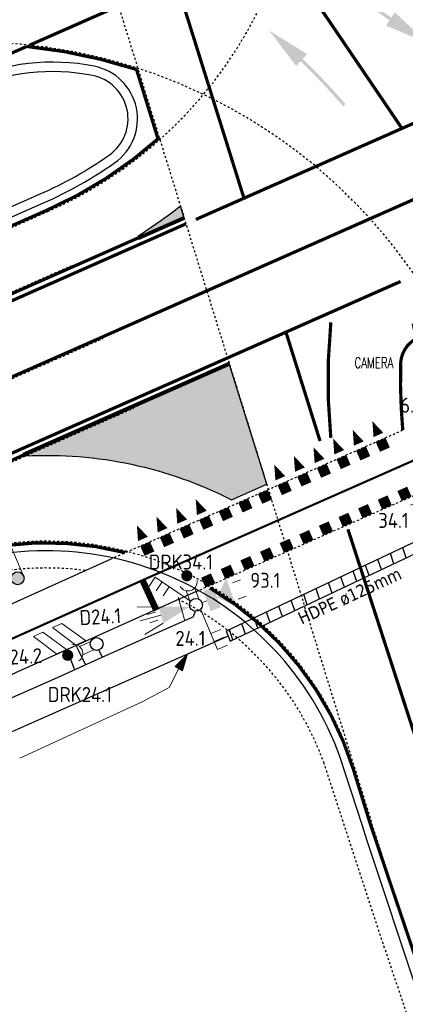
# Model space of a CAD drawing. Header units: metres. Extents: x 144112 to 146497, y 457631 to 458575.
# Tile 46 of 59: x 146231 to 146249, y 458383 to 458429. Entities that reach past the tile are written whole.
import ezdxf
from ezdxf.enums import TextEntityAlignment as Align

# ---------------------------------------------------------------- set-up
doc = ezdxf.new("R2010")
doc.units = ezdxf.units.M
doc.header["$LTSCALE"] = 0.25
for name, pattern in [('STIPPELFIJN', [0.375, 0.25, -0.125]), ('VW-1-1_STREEP', [2, 1, -1]), ('VW-1-3_STREEP', [4, 1, -3]), ('VW-3-3_STREEP', [6, 3, -3]), ('VW-30-270_STREEP', [3, 0.3, -2.7])]:
    doc.linetypes.add(name, pattern=pattern)
doc.layers.get('0').update_dxf_attribs({"linetype": 'CONTINUOUS', "lineweight": 0})
for name, color, linetype in [('BUIS', 1, 'CONTINUOUS'), ('INSTALLATIE-T-CODE', 1, 'CONTINUOUS'), ('KABEL-500', 3, 'CONTINUOUS'), ('MASTEN', 7, 'CONTINUOUS'), ('ONDERGROND', 7, 'CONTINUOUS'), ('VRI - INST-T-CODE', 1, 'CONTINUOUS'), ('VRI - INSTALLATIE', 3, 'CONTINUOUS'), ('VRI - MANTELBUIS', 1, 'CONTINUOUS'), ('VRI - uitslijper', 1, 'CONTINUOUS'), ('VRI131 lussen$0$LUS-T-CODE', 1, 'CONTINUOUS'), ('WEG-NW-BANDEN', 7, 'CONTINUOUS'), ('WEG-NW-MARKERING', 7, 'STIPPELFIJN'), ('WEG-NW-MARKERING 0.30-2.70 STREEP DIK 10', 8, 'VW-30-270_STREEP'), ('WEG-NW-MARKERING 1-1 STREEP DIK 15', 7, 'VW-1-1_STREEP'), ('WEG-NW-MARKERING 1-3 STREEP DIK 15', 7, 'VW-1-3_STREEP'), ('WEG-NW-MARKERING 3-3 STREEP DIK 15', 7, 'VW-3-3_STREEP'), ('WEG-NW-MARKERING 50-50 STREEP DIK 10', 7, 'VW-1-1_STREEP'), ('WEG-NW-MARKERING DOORGETROKKEN DIK 15', 7, 'CONTINUOUS'), ('WEG-NW-MARKERING HAAIENTANDEN 70CM HOOG', 7, 'VW-1-3_STREEP'), ('WEG-NW-MARKERING VLAK', 7, 'CONTINUOUS'), ('WEG-NW-MARKERING_CONT', 7, 'CONTINUOUS'), ('WEG-NW-VERHARDEBERM', 42, 'STIPPELFIJN'), ('WEG-NW-VERHARDING', 42, 'CONTINUOUS'), ('X-bestaand-meubilair', 251, 'CONTINUOUS')]:
    doc.layers.add(name, color=color, linetype=linetype)
for name, color, linetype, lineweight in [('INSTALLATIE', 3, 'CONTINUOUS', 0), ('KABEL-T-CODE', 7, 'CONTINUOUS', 18), ('LUSSEN', 7, 'CONTINUOUS', 0)]:
    doc.layers.add(name, color=color, linetype=linetype, lineweight=lineweight)
doc.layers.add('WEG-NW-MARKERING BLOK 50x50', color=7, linetype='CONTINUOUS', plot=False)
doc.styles.add('I020-1', font='ISO', dxfattribs={"height": 2})
doc.styles.add('NLCS-ISO-M250-T35', font='NLCS-ISO.ttf', dxfattribs={"height": 3.5})
doc.styles.add('ROMANS', font='ROMANS.shx')
doc.styles.add('VRI131 lussen$0$I020-1', font='ISO', dxfattribs={"height": 2})

# ---------------------------------------------------------------- blocks, each defined once
blk = doc.blocks.new('V_3X20LNT_S')
for p, q in [((0.7000000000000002, 0.5795369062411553), (0.6999999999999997, -0.5795369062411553)), ((1.7, 0.4), (2.665925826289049, 0.6588190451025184)), ((1.7, 0), (2.7, 0)), ((1.9, 0.2), (2.3, 0.2)), ((1.7, -0.4), (2.665925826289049, -0.6588190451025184)), ((1.9, -0.2), (2.3, -0.2))]:
    blk.add_line(p, q)
blk.add_solid([(0.3, 0), (1.7, 0.4), (1.7, -0.4)])
at = {"layer": 'VRI - INST-T-CODE', "style": 'I020-1'}
blk.add_attdef('LNT', text='', height=1, dxfattribs=at).set_placement((4.1291795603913, 0.0004062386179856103), align=Align.MIDDLE)
blk = doc.blocks.new('V_3X30LNT_S')
for p, q in [((1.3, 0.6000000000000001), (1.979207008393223, 0.769345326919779)), ((0.3, 0), (1.975461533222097, 0)), ((1.5, 0.4), (1.9, 0.4)), ((1.5, -0.4), (1.9, -0.4)), ((1.3, -0.6000000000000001), (1.979207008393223, -0.769345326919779))]:
    blk.add_line(p, q)
blk.add_solid([(0.5000000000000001, 0.4), (0.5000000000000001, -0.4), (1.3, 0.6000000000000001), (1.3, -0.6000000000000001)])
at = {"layer": 'INSTALLATIE'}
blk.add_line((0.7000000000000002, 0.7693453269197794), (0.7000000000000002, -0.7693453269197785), dxfattribs=at)
at = {"layer": 'INSTALLATIE-T-CODE', "style": 'I020-1'}
blk.add_attdef('LNT', text='', height=1, dxfattribs=at).set_placement((3.534426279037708, -0.0006629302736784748), align=Align.MIDDLE)
blk = doc.blocks.new('V_VGLNT')
for p, q in [((0.5482051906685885, 0), (0.3, 0)), ((1.948205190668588, 0.3999999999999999), (2.348205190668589, 0.3999999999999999)), ((1.948205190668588, -0.4000000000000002), (2.348205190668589, -0.4000000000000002))]:
    blk.add_line(p, q)
for points in [[(0.5482051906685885, 0.5), (1.048205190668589, 0.5), (0.5482051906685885, -0.5000000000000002), (1.048205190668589, -0.5000000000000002)], [(1.048205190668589, -1.776356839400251e-16), (1.748205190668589, 0.7000000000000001), (1.748205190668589, -0.7000000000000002)]]:
    blk.add_solid(points)
at = {"layer": 'VRI - INST-T-CODE', "style": 'I020-1'}
blk.add_attdef('INST', text='', height=1, dxfattribs=at).set_placement((4.114791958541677, -0.0007136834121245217), align=Align.MIDDLE)
blk = doc.blocks.new('V_DRKW')
for p, q in [((0.2226397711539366, 0.2010759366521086), (0.7707390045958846, 0.2010759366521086)), ((0.2112448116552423, -0.213015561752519), (0.7592209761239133, -0.213015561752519))]:
    blk.add_line(p, q)
at = {"const_width": 0.2588071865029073}
blk.add_lwpolyline([(1.294329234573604, -0.01652630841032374, 1.135206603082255), (1.553136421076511, -0.05422897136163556, 0.8439146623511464)], format="xyb", close=True, dxfattribs=at)
blk.add_arc((1.132484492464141, -0.01619201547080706), 0.4219776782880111, 101.0944281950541, 258.9055718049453)
at = {"layer": 'VRI - INST-T-CODE', "style": 'I020-1'}
for tag, p in [('INST', (4.034094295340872, -0.006399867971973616)), ('INST1', (4.034094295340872, -1.345365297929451))]:
    blk.add_attdef(tag, text='', height=1, dxfattribs=at).set_placement(p, align=Align.MIDDLE)
blk = doc.blocks.new('V_SECLNT')
for p, q in [((1.5, 0), (1.5, 0.5)), ((1.9, 0), (1.9, 0.5)), ((2.3, 0), (2.3, 0.5)), ((0.3, 0), (2.3, 0))]:
    blk.add_line(p, q)
blk = doc.blocks.new('V_MAST')
blk.add_circle((0, 0), 0.3)
blk = doc.blocks.new('162')
at = {"style": 'ROMANS', "width": 0.7}
blk.add_attdef('ARM.NR', text='', height=500, dxfattribs=at).set_placement((0, 0), align=Align.MIDDLE)
blk = doc.blocks.new('A$C21644D51')
at = {"layer": 'X-bestaand-meubilair', "color": 3}
for p, q in [((0, 0), (0.5852116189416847, -0.7786485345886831)), ((1.538240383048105, -1.745238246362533), (1.118912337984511, -1.526905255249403)), ((1.282015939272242, -1.40432090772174), (1.538240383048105, -1.745238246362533))]:
    blk.add_line(p, q, dxfattribs=at)
blk.add_lwpolyline([(0.7299946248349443, -0.6698334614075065), (1.282015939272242, -1.40432090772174), (0.9558087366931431, -1.649489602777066), (0.4037874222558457, -0.9150021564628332)], close=True, dxfattribs=at)
blk = doc.blocks.new('wachtijdvoorpeller in onderlicht')
at = {"color": 3}
for p, q in [((0.1174359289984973, -0.2760594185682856), (0.9003421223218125, -2.116455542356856)), ((0.5871796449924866, -1.380297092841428), (1.047278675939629, -1.184570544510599)), ((0.7437608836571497, -1.748376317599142), (1.203859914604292, -1.552649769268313)), ((0.9003421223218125, -2.116455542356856), (1.360441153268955, -1.920728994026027))]:
    blk.add_line(p, q, dxfattribs=at)
blk = doc.blocks.new('VAW_VOBIK')
at = {"layer": 'WEG-NW-MARKERING_CONT'}
blk.add_hatch(color=256, dxfattribs=at).paths.add_polyline_path([(2.848102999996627, 0.5004109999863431), (2.88364700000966, 0.2015590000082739, -0.021934), (0, 0.07500000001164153), (0, -0.07500000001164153, 0.021968), (2.901371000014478, 0.05253899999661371), (2.93668099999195, -0.2443399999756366), (4.928045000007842, 0.3701480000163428)])
blk = doc.blocks.new('N237_ondergrond1')
at = {"layer": 'WEG-NW-MARKERING VLAK'}
h = blk.add_hatch(color=8, dxfattribs=at)
h.dxf.hatch_style = 1
edge = h.paths.add_edge_path()
edge.add_line((146236.356548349, 458418.58918439), (146236.417149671, 458418.4519711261))
edge.add_line((146236.417149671, 458418.4519711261), (146238.529632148, 458419.3849657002))
edge.add_line((146238.529632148, 458419.3849657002), (146238.3406553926, 458419.9947661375))
edge.add_arc((146224.0717034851, 458438.0335302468), 22.99999998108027, 302.28450173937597, 308.34456250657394, ccw=False)
h = blk.add_hatch(color=8, dxfattribs=at)
h.dxf.hatch_style = 1
edge = h.paths.add_edge_path()
edge.add_line((146236.356548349, 458418.58918439), (146236.417149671, 458418.4519711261))
edge.add_line((146236.417149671, 458418.4519711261), (146238.529632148, 458419.3849657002))
edge.add_line((146238.529632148, 458419.3849657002), (146238.3406553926, 458419.9947661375))
edge.add_arc((146224.0717034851, 458438.0335302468), 22.99999998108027, 302.28450173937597, 308.34456250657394, ccw=False)
h = blk.add_hatch(color=8, dxfattribs=at)
h.dxf.hatch_style = 1
edge = h.paths.add_edge_path()
edge.add_line((146240.7222986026, 458406.3058531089), (146242.3588233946, 458407.0287238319))
edge.add_line((146242.3588233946, 458407.0287238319), (146240.6006794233, 458412.7019980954))
edge.add_line((146240.6006794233, 458412.7019980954), (146230.9944188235, 458408.459317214))
edge.add_line((146230.9944188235, 458408.459317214), (146231.1223444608, 458408.351838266))
edge.add_arc((146232.1040368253, 458389.4130959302), 18.96416834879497, 62.97046351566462, 92.9672790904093, ccw=False)
h = blk.add_hatch(color=8, dxfattribs=at)
h.dxf.hatch_style = 1
edge = h.paths.add_edge_path()
edge.add_line((146240.7222986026, 458406.3058531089), (146242.3588233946, 458407.0287238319))
edge.add_line((146242.3588233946, 458407.0287238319), (146240.6006794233, 458412.7019980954))
edge.add_line((146240.6006794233, 458412.7019980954), (146230.9944188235, 458408.459317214))
edge.add_line((146230.9944188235, 458408.459317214), (146231.1223444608, 458408.351838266))
edge.add_arc((146232.1040368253, 458389.4130959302), 18.96416834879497, 62.97046351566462, 92.9672790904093, ccw=False)
at = {"layer": 'WEG-NW-MARKERING_CONT'}
for points in [[(146248.3298488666, 458429.0320804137), (146248.1660783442, 458428.7795826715, -0.021934), (146245.8680873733, 458430.5262007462), (146245.7721712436, 458430.4108747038, 0.021968), (146248.0844157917, 458428.6536766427), (146247.9217269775, 458428.4028454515), (146249.8456965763, 458427.6019290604)], [(146248.3298488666, 458429.0320804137), (146248.1660783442, 458428.7795826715, -0.021934), (146245.8680873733, 458430.5262007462), (146245.7721712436, 458430.4108747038, 0.021968), (146248.0844157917, 458428.6536766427), (146247.9217269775, 458428.4028454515), (146249.8456965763, 458427.6019290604)], [(146243.7347906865, 458426.5245531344), (146243.9375481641, 458426.7469610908, -0.021934), (146245.9199178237, 458424.6489506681), (146246.0333581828, 458424.7470897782, 0.021968), (146244.0386512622, 458426.8578631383), (146244.240069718, 458427.0788032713), (146242.4724801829, 458428.1827748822)]]:
    blk.add_hatch(color=8, dxfattribs=at).paths.add_polyline_path(points)
at = {"layer": 'WEG-NW-BANDEN', "color": 8, "flags": 128}
for points in [[(146234.2362866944, 458426.0827100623, 0.1553365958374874), (146228.4732010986, 458425.4283324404), (146218.9986468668, 458421.1827918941)], [(146234.2362866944, 458426.0827100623, 0.1553365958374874), (146228.4732010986, 458425.4283324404), (146218.9986468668, 458421.1827918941)], [(146195.8737864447, 458404.6888599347), (146231.7734690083, 458420.5442383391, 0.04886176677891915), (146235.0189388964, 458422.374737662)], [(146195.8737864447, 458404.6888599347), (146231.7734690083, 458420.5442383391, 0.04886176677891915), (146235.0189388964, 458422.374737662)]]:
    blk.add_lwpolyline(points, format="xyb", dxfattribs=at)
at = {"layer": 'WEG-NW-BANDEN', "color": 8}
blk.add_arc((146233.836828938, 458424.0618108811), 2.06, 305.0184220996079, 78.81885464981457, dxfattribs=at)
blk.add_arc((146233.836828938, 458424.0618108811), 2.06, 305.0184220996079, 78.81885464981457, dxfattribs=at)
at = {"layer": 'WEG-NW-MARKERING', "color": 8}
blk.add_line((146228.0242833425, 458453.2841946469), (146247.2474736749, 458391.2537621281), dxfattribs=at)
blk.add_line((146228.0242833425, 458453.2841946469), (146247.2474736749, 458391.2537621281), dxfattribs=at)
at = {"layer": 'WEG-NW-MARKERING', "color": 8, "flags": 128}
for points in [[(146196.2333542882, 458403.8747279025), (146232.1518797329, 458419.7384284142)], [(146196.2333542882, 458403.8747279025), (146232.1518797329, 458419.7384284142)], [(146197.3443785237, 458401.3591513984), (146233.2440610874, 458417.2145298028)], [(146197.3443785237, 458401.3591513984), (146233.2440610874, 458417.2145298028)], [(146198.8392111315, 458397.9745575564), (146234.7388936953, 458413.8299359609)], [(146198.8392111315, 458397.9745575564), (146234.7388936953, 458413.8299359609)], [(146200.2734424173, 458394.7271769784), (146236.1731249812, 458410.5825553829)], [(146200.2734424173, 458394.7271769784), (146236.1731249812, 458410.5825553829)], [(146235.0746494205, 458403.5379227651), (146248.7768647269, 458409.5903396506)], [(146235.0746494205, 458403.5379227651), (146248.7768647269, 458409.5903396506)], [(146239.070494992, 458402.0233005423), (146249.4840839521, 458406.6230955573)], [(146239.070494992, 458402.0233005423), (146249.4840839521, 458406.6230955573)]]:
    blk.add_lwpolyline(points, dxfattribs=at)
blk.add_lwpolyline([(146356.0393332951, 458058.8541192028), (146349.1121738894, 458096.2464567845, 0.05097784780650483), (146306.6065423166, 458241.3037300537), (146262.3744517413, 458349.8613798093, -0.01827189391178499), (146247.2474736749, 458391.2537621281)], format="xyb", dxfattribs=at)
blk.add_lwpolyline([(146356.0393332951, 458058.8541192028), (146349.1121738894, 458096.2464567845, 0.05097784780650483), (146306.6065423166, 458241.3037300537), (146262.3744517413, 458349.8613798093, -0.01827189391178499), (146247.2474736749, 458391.2537621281)], format="xyb", dxfattribs=at)
at = {"layer": 'WEG-NW-MARKERING', "color": 8}
for centre, radius, start, end in [((146224.0717034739, 458438.0335302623), 20.0000000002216, 293.8290291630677, 23.24496003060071), ((146224.0717034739, 458438.0335302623), 20.0000000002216, 293.8290291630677, 23.24496003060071), ((146228.6388655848, 458402.6416576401), 25, 20.52968917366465, 114.0365136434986), ((146228.6388655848, 458402.6416576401), 25, 20.52968917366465, 114.0365136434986), ((146232.0935462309, 458389.3766764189), 15, 19.72910664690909, 113.8290291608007), ((146232.0935462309, 458389.3766764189), 15, 19.72910664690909, 113.8290291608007)]:
    blk.add_arc(centre, radius, start, end, dxfattribs=at)
at = {"layer": 'WEG-NW-MARKERING 0.30-2.70 STREEP DIK 10', "color": 8, "linetype": 'VW-30-270_STREEP', "ltscale": 0.25, "const_width": 0.1, "flags": 128}
blk.add_lwpolyline([(146237.0559069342, 458402.7733904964), (146203.3833955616, 458387.6856327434), (146036.4454182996, 458313.0005874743)], dxfattribs=at)
blk.add_lwpolyline([(146237.0559069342, 458402.7733904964), (146203.3833955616, 458387.6856327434), (146036.4454182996, 458313.0005874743)], dxfattribs=at)
at = {"layer": 'WEG-NW-MARKERING 1-1 STREEP DIK 15', "color": 8, "ltscale": 0.25, "const_width": 0.15, "flags": 128}
for points in [[(146231.3129845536, 458427.4982279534), (146250.0510906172, 458435.7529886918)], [(146231.3129845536, 458427.4982279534), (146250.0510906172, 458435.7529886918)], [(146248.6649263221, 458423.6153309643), (146242.604657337, 458432.554541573)], [(146248.6649263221, 458423.6153309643), (146242.604657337, 458432.554541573)], [(146239.0571194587, 458419.3719671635), (146260.5360688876, 458428.858314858)], [(146239.0571194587, 458419.3719671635), (146260.5360688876, 458428.858314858)], [(146239.4469950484, 458412.4384317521), (146248.6000642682, 458416.4809570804)], [(146239.4469950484, 458412.4384317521), (146248.6000642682, 458416.4809570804)]]:
    blk.add_lwpolyline(points, dxfattribs=at)
at = {"layer": 'WEG-NW-MARKERING 1-3 STREEP DIK 15', "color": 8, "ltscale": 0.25, "const_width": 0.15, "flags": 128}
for points in [[(146083.8658349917, 458347.4455048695), (146197.6913751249, 458397.5510866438), (146272.5886824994, 458430.6286377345)], [(146083.8658349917, 458347.4455048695), (146197.6913751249, 458397.5510866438), (146272.5886824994, 458430.6286377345)], [(146238.0967758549, 458430.5862258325), (146241.322702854, 458420.2905908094)], [(146238.0967758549, 458430.5862258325), (146241.322702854, 458420.2905908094)], [(146243.2333536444, 458414.1926960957), (146244.8466267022, 458409.0438906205)], [(146243.2333536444, 458414.1926960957), (146244.8466267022, 458409.0438906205)], [(146246.1466497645, 458404.9302727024), (146250.2673961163, 458392.2339118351)], [(146246.1466497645, 458404.9302727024), (146250.2673961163, 458392.2339118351)]]:
    blk.add_lwpolyline(points, dxfattribs=at)
blk.add_lwpolyline([(146245.3477381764, 458409.1894489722, -0.04914065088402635), (146245.3497577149, 458414.5808282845)], format="xyb", dxfattribs=at)
blk.add_lwpolyline([(146245.3477381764, 458409.1894489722, -0.04914065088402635), (146245.3497577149, 458414.5808282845)], format="xyb", dxfattribs=at)
at = {"layer": 'WEG-NW-MARKERING 3-3 STREEP DIK 15', "color": 8, "ltscale": 0.25, "const_width": 0.15, "flags": 128}
blk.add_lwpolyline([(146355.9655880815, 458058.8404574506), (146349.0384286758, 458096.2327950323, 0.05097784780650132), (146306.537086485, 458241.2754300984), (146262.3049959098, 458349.833079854, -0.01827210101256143), (146247.1759827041, 458391.2310841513), (146246.4026243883, 458393.7265986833, 0.1861423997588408), (146239.7113455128, 458402.1970501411, 0.1861423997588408)], format="xyb", dxfattribs=at)
blk.add_lwpolyline([(146355.9655880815, 458058.8404574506), (146349.0384286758, 458096.2327950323, 0.05097784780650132), (146306.537086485, 458241.2754300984), (146262.3049959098, 458349.833079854, -0.01827210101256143), (146247.1759827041, 458391.2310841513), (146246.4026243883, 458393.7265986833, 0.1861423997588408), (146239.7113455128, 458402.1970501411, 0.1861423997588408)], format="xyb", dxfattribs=at)
at = {"layer": 'WEG-NW-MARKERING 50-50 STREEP DIK 10', "color": 8, "ltscale": 0.125, "const_width": 0.1, "flags": 128}
blk.add_lwpolyline([(146249.2487633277, 458408.1578946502), (146237.0559069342, 458402.7733904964)], dxfattribs=at)
blk.add_lwpolyline([(146249.2487633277, 458408.1578946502), (146237.0559069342, 458402.7733904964)], dxfattribs=at)
at = {"layer": 'WEG-NW-MARKERING BLOK 50x50', "color": 8, "flags": 128}
for points in [[(146247.6684356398, 458409.1007345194, 0.4999999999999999, 0.4999999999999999, 0), (146247.870460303, 458408.6433659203, 0, 0, 0)], [(146247.6684356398, 458409.1007345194, 0.4999999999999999, 0.4999999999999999, 0), (146247.870460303, 458408.6433659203, 0, 0, 0)], [(146248.6785589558, 458406.8138915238, 0.4999999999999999, 0.4999999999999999, 0), (146248.880583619, 458406.3565229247, 0, 0, 0)], [(146248.6785589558, 458406.8138915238, 0.4999999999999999, 0.4999999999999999, 0), (146248.880583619, 458406.3565229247, 0, 0, 0)]]:
    blk.add_lwpolyline(points, format="xyseb", dxfattribs=at)
at = {"layer": 'WEG-NW-MARKERING BLOK 50x50', "color": 8, "const_width": 0.4999999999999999, "flags": 128}
for points in [[(146246.7536984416, 458408.696685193), (146246.9557231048, 458408.2393165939)], [(146246.7536984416, 458408.696685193), (146246.9557231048, 458408.2393165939)], [(146244.9242240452, 458407.8885865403), (146245.1262487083, 458407.4312179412)], [(146244.9242240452, 458407.8885865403), (146245.1262487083, 458407.4312179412)], [(146245.8389612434, 458408.2926358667), (146246.0409859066, 458407.8352672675)], [(146245.8389612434, 458408.2926358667), (146246.0409859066, 458407.8352672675)], [(146244.0094868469, 458407.4845372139), (146244.2115115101, 458407.0271686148)], [(146244.0094868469, 458407.4845372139), (146244.2115115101, 458407.0271686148)], [(146243.0947496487, 458407.0804878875), (146243.2967743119, 458406.6231192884)], [(146243.0947496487, 458407.0804878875), (146243.2967743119, 458406.6231192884)], [(146242.1800124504, 458406.6764385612), (146242.3820371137, 458406.219069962)], [(146242.1800124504, 458406.6764385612), (146242.3820371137, 458406.219069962)], [(146241.2652752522, 458406.2723892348), (146241.4672999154, 458405.8150206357)], [(146241.2652752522, 458406.2723892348), (146241.4672999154, 458405.8150206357)], [(146247.7638217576, 458406.4098421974), (146247.9658464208, 458405.9524735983)], [(146247.7638217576, 458406.4098421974), (146247.9658464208, 458405.9524735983)], [(146240.350538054, 458405.8683399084), (146240.5525627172, 458405.4109713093)], [(146240.350538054, 458405.8683399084), (146240.5525627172, 458405.4109713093)], [(146245.9343473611, 458405.6017435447), (146246.1363720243, 458405.1443749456)], [(146245.9343473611, 458405.6017435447), (146246.1363720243, 458405.1443749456)], [(146246.8490845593, 458406.0057928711), (146247.0511092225, 458405.5484242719)], [(146246.8490845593, 458406.0057928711), (146247.0511092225, 458405.5484242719)], [(146239.4358008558, 458405.4642905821), (146239.637825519, 458405.006921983)], [(146239.4358008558, 458405.4642905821), (146239.637825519, 458405.006921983)], [(146245.0196101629, 458405.1976942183), (146245.2216348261, 458404.7403256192)], [(146245.0196101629, 458405.1976942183), (146245.2216348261, 458404.7403256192)], [(146237.6063264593, 458404.6561919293), (146237.8083511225, 458404.1988233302)], [(146237.6063264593, 458404.6561919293), (146237.8083511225, 458404.1988233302)], [(146238.5210636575, 458405.0602412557), (146238.7230883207, 458404.6028726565)], [(146238.5210636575, 458405.0602412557), (146238.7230883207, 458404.6028726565)], [(146244.1048729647, 458404.7936448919), (146244.3068976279, 458404.3362762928)], [(146244.1048729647, 458404.7936448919), (146244.3068976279, 458404.3362762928)], [(146236.691589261, 458404.2521426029), (146236.8936139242, 458403.7947740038)], [(146236.691589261, 458404.2521426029), (146236.8936139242, 458403.7947740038)], [(146243.1901357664, 458404.3895955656), (146243.3921604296, 458403.9322269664)], [(146243.1901357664, 458404.3895955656), (146243.3921604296, 458403.9322269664)], [(146242.2753985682, 458403.9855462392), (146242.4774232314, 458403.5281776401)], [(146242.2753985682, 458403.9855462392), (146242.4774232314, 458403.5281776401)], [(146241.36066137, 458403.5814969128), (146241.5626860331, 458403.1241283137)], [(146241.36066137, 458403.5814969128), (146241.5626860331, 458403.1241283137)], [(146240.4459241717, 458403.1774475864), (146240.6479488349, 458402.7200789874)], [(146240.4459241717, 458403.1774475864), (146240.6479488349, 458402.7200789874)], [(146239.5311869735, 458402.7733982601), (146239.7332116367, 458402.3160296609)], [(146239.5311869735, 458402.7733982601), (146239.7332116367, 458402.3160296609)]]:
    blk.add_lwpolyline(points, dxfattribs=at)
at = {"layer": 'WEG-NW-MARKERING DOORGETROKKEN DIK 15', "color": 8, "const_width": 0.15, "flags": 128}
for points in [[(146036.4454182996, 458340.6519856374), (146218.6651001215, 458421.9264129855), (146231.1747313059, 458427.4373227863, -0.05255304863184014), (146236.2883730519, 458426.3638131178), (146237.281675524, 458423.1585708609)], [(146036.4454182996, 458340.6519856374), (146218.6651001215, 458421.9264129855), (146231.1747313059, 458427.4373227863, -0.05255304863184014), (146236.2883730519, 458426.3638131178), (146237.281675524, 458423.1585708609)], [(146195.1296435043, 458403.4706564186), (146232.121579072, 458419.8070350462, 0.07859037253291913), (146237.3533143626, 458423.1807716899, 0.07859037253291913)], [(146195.1296435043, 458403.4706564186), (146232.121579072, 458419.8070350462, 0.07859037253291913), (146237.3533143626, 458423.1807716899, 0.07859037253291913)], [(146248.7012722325, 458409.5569496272, -0.02809746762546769), (146248.6039473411, 458412.6446992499, -0.7900544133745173), (146251.2242518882, 458413.1847098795, -0.01961076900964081), (146251.9808936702, 458411.382673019), (146252.0450157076, 458411.2114413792)], [(146248.7012722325, 458409.5569496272, -0.02809746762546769), (146248.6039473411, 458412.6446992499, -0.7900544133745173), (146251.2242518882, 458413.1847098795, -0.01961076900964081), (146251.9808936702, 458411.382673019), (146252.0450157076, 458411.2114413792)], [(146219.0310835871, 458399.9233790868), (146226.0637146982, 458403.0293961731, -0.1676597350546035), (146235.7652802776, 458403.8429818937)], [(146219.0310835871, 458399.9233790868), (146226.0637146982, 458403.0293961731, -0.1676597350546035), (146235.7652802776, 458403.8429818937)]]:
    blk.add_lwpolyline(points, format="xyb", dxfattribs=at)
for points in [[(146215.0404801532, 458409.0927853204), (146238.5072827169, 458419.4570840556)], [(146215.0404801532, 458409.0927853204), (146238.5072827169, 458419.4570840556)], [(146215.1601982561, 458408.8177031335), (146238.5966804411, 458419.1686106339)], [(146215.1601982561, 458408.8177031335), (146238.5966804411, 458419.1686106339)], [(146199.0013367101, 458394.5752872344), (146240.5336311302, 458412.9183531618)], [(146199.0013367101, 458394.5752872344), (146240.5336311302, 458412.9183531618)], [(146199.121054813, 458394.3002050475), (146240.6230288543, 458412.62987974)], [(146199.121054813, 458394.3002050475), (146240.6230288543, 458412.62987974)]]:
    blk.add_lwpolyline(points, dxfattribs=at)
at = {"layer": 'WEG-NW-MARKERING HAAIENTANDEN 70CM HOOG', "color": 8, "linetype": 'Continuous', "ltscale": 0.25, "flags": 128}
for points in [[(146247.2832154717, 458409.9691264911, 0, 0.5, 0), (146247.5674233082, 458409.329418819, 0, 0, 0)], [(146247.2832154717, 458409.9691264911, 0, 0.5, 0), (146247.5674233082, 458409.329418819, 0, 0, 0)], [(146246.3684782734, 458409.5650771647, 0, 0.5, 0), (146246.65268611, 458408.9253694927, 0, 0, 0)], [(146246.3684782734, 458409.5650771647, 0, 0.5, 0), (146246.65268611, 458408.9253694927, 0, 0, 0)], [(146245.4537410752, 458409.1610278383, 0, 0.5, 0), (146245.7379489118, 458408.5213201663, 0, 0, 0)], [(146245.4537410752, 458409.1610278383, 0, 0.5, 0), (146245.7379489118, 458408.5213201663, 0, 0, 0)], [(146243.6242666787, 458408.3529291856, 0, 0.5, 0), (146243.9084745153, 458407.7132215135, 0, 0, 0)], [(146243.6242666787, 458408.3529291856, 0, 0.5, 0), (146243.9084745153, 458407.7132215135, 0, 0, 0)], [(146244.539003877, 458408.7569785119, 0, 0.5, 0), (146244.8232117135, 458408.1172708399, 0, 0, 0)], [(146244.539003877, 458408.7569785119, 0, 0.5, 0), (146244.8232117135, 458408.1172708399, 0, 0, 0)], [(146242.7095294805, 458407.9488798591, 0, 0.5, 0), (146242.9937373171, 458407.3091721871, 0, 0, 0)], [(146242.7095294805, 458407.9488798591, 0, 0.5, 0), (146242.9937373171, 458407.3091721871, 0, 0, 0)], [(146239.0505806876, 458406.3326825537, 0, 0.5, 0), (146239.3347885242, 458405.6929748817, 0, 0, 0)], [(146239.0505806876, 458406.3326825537, 0, 0.5, 0), (146239.3347885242, 458405.6929748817, 0, 0, 0)], [(146238.1358434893, 458405.9286332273, 0, 0.5, 0), (146238.4200513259, 458405.2889255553, 0, 0, 0)], [(146238.1358434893, 458405.9286332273, 0, 0.5, 0), (146238.4200513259, 458405.2889255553, 0, 0, 0)], [(146236.3063690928, 458405.1205345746, 0, 0.5, 0), (146236.5905769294, 458404.4808269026, 0, 0, 0)], [(146236.3063690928, 458405.1205345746, 0, 0.5, 0), (146236.5905769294, 458404.4808269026, 0, 0, 0)], [(146237.2211062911, 458405.5245839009, 0, 0.5, 0), (146237.5053141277, 458404.8848762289, 0, 0, 0)], [(146237.2211062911, 458405.5245839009, 0, 0.5, 0), (146237.5053141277, 458404.8848762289, 0, 0, 0)]]:
    blk.add_lwpolyline(points, format="xyseb", dxfattribs=at)
at = {"layer": 'WEG-NW-MARKERING VLAK', "color": 8, "flags": 128}
blk.add_lwpolyline([(146236.356548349, 458418.58918439), (146236.417149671, 458418.4519711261), (146238.529632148, 458419.3849657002), (146238.3406553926, 458419.9947661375, -0.02644816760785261), (146236.356548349, 458418.58918439, 1.682072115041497)], format="xyb", dxfattribs=at)
blk.add_lwpolyline([(146236.356548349, 458418.58918439), (146236.417149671, 458418.4519711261), (146238.529632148, 458419.3849657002), (146238.3406553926, 458419.9947661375, -0.02644816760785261), (146236.356548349, 458418.58918439, 1.682072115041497)], format="xyb", dxfattribs=at)
blk.add_lwpolyline([(146242.3588233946, 458407.028723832), (146240.6006794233, 458412.7019980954), (146230.9944188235, 458408.459317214), (146231.1223444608, 458408.351838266, -0.1316383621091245), (146240.7222986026, 458406.3058531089)], format="xyb", close=True, dxfattribs=at)
blk.add_lwpolyline([(146242.3588233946, 458407.028723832), (146240.6006794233, 458412.7019980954), (146230.9944188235, 458408.459317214), (146231.1223444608, 458408.351838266, -0.1316383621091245), (146240.7222986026, 458406.3058531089)], format="xyb", close=True, dxfattribs=at)
at = {"layer": 'WEG-NW-MARKERING_CONT', "color": 8, "const_width": 0.3, "flags": 128}
blk.add_lwpolyline([(146236.5592653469, 458402.5805367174), (146237.2164416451, 458401.1551597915)], dxfattribs=at)
at = {"layer": 'WEG-NW-VERHARDEBERM', "color": 8, "flags": 128}
blk.add_lwpolyline([(146353.7460019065, 458064.3711430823), (146347.8830869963, 458096.0187609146, 0.05097784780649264), (146305.4489451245, 458240.8320641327), (146261.2168545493, 458349.3897138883, -0.01827189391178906), (146246.0585278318, 458390.8678764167), (146245.0323440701, 458394.0296335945)], format="xyb", dxfattribs=at)
blk.add_lwpolyline([(146353.7460019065, 458064.3711430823), (146347.8830869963, 458096.0187609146, 0.05097784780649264), (146305.4489451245, 458240.8320641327), (146261.2168545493, 458349.3897138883, -0.01827189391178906), (146246.0585278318, 458390.8678764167), (146245.0323440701, 458394.0296335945)], format="xyb", dxfattribs=at)
at = {"layer": 'WEG-NW-VERHARDEBERM', "color": 8}
for start, end in [(82.45427575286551, 113.8290291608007), (82.45427575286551, 113.8290291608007), (19.72910664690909, 63.32230729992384), (19.72910664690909, 63.32230729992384)]:
    blk.add_arc((146232.0935462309, 458389.3766764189), 13.75, start, end, dxfattribs=at)
at = {"layer": 'WEG-NW-VERHARDING', "color": 8, "flags": 128}
for points in [[(146234.3216077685, 458426.5143584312, 0.1553365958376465), (146228.2932755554, 458425.8298630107), (146218.8187213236, 458421.5843224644)], [(146234.3216077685, 458426.5143584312, 0.1553365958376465), (146228.2932755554, 458425.8298630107), (146218.8187213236, 458421.5843224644)], [(146196.0515503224, 458404.2863676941), (146231.951232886, 458420.1417460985, 0.04886176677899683), (146235.2714284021, 458422.0143919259)], [(146196.0515503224, 458404.2863676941), (146231.951232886, 458420.1417460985, 0.04886176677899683), (146235.2714284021, 458422.0143919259)], [(146354.5372990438, 458064.4915978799), (146348.6697026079, 458096.1644862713, 0.05097784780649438), (146306.1898073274, 458241.1339303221), (146261.9577167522, 458349.6915800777, -0.01827189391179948), (146246.8194531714, 458391.114843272), (146245.7894492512, 458394.2883706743)], [(146354.5372990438, 458064.4915978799), (146348.6697026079, 458096.1644862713, 0.05097784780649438), (146306.1898073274, 458241.1339303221), (146261.9577167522, 458349.6915800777, -0.01827189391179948), (146246.8194531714, 458391.114843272), (146245.7894492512, 458394.2883706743)]]:
    blk.add_lwpolyline(points, format="xyb", dxfattribs=at)
for points in [[(146228.148, 458400.413), (146235.0746494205, 458403.5379227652)], [(146228.148, 458400.413), (146235.0746494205, 458403.5379227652)], [(146239.070494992, 458402.0233005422), (146229.3935706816, 458397.6837961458)], [(146239.070494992, 458402.0233005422), (146229.3935706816, 458397.6837961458)]]:
    blk.add_lwpolyline(points, dxfattribs=at)
at = {"layer": 'WEG-NW-VERHARDING', "color": 8}
for centre, radius, start, end in [((146233.836828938, 458424.0618108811), 2.5, 305.0184220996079, 78.81885464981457), ((146233.836828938, 458424.0618108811), 2.5, 305.0184220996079, 78.81885464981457), ((146232.0935462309, 458389.3766764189), 14.55, 19.72910664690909, 113.8290291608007), ((146232.0935462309, 458389.3766764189), 14.55, 19.72910664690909, 113.8290291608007)]:
    blk.add_arc(centre, radius, start, end, dxfattribs=at)
at = {"layer": 'WEG-NW-MARKERING_CONT', "color": 8, "rotation": 130.8636186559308}
blk.add_blockref('VAW_VOBIK', (146245.9766380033, 458424.6980202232), dxfattribs=at)

msp = doc.modelspace()

# ---------------------------------------------------------------- hatches: boundary and pattern name
at = {"layer": 'BUIS'}
h = msp.add_hatch(dxfattribs=at)
h.set_pattern_fill('LINE', color=256, scale=0.2, angle=109.422, style=0)
h.set_pattern_definition([(109.422, (-12.62361606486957, -5.734165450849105), (-0.5988653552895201, -0.2111522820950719), [])])
h.paths.add_polyline_path([(146240.6519394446, 458399.7095071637), (146250.7728624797, 458404.4968141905), (146250.5889480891, 458404.9617609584), (146240.468025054, 458400.1744539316)])
at = {"layer": 'INSTALLATIE'}
h = msp.add_hatch(color=256, dxfattribs=at)
h.dxf.hatch_style = 1
h.paths.add_polyline_path([(146231.0462533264, 458402.6481847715, 1), (146230.4462533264, 458402.6481847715, 1)])

# ---------------------------------------------------------------- linework, layer by layer
at = {"layer": 'BUIS', "flags": 128}
msp.add_lwpolyline([(146240.6519394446, 458399.7095071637), (146250.7728624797, 458404.4968141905), (146250.5889480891, 458404.9617609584), (146240.468025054, 458400.1744539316)], close=True, dxfattribs=at)
at = {"layer": 'INSTALLATIE', "color": 3}
msp.add_line((146231.0226910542, 458402.7647273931), (146224.425613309, 458417.9660402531), dxfattribs=at)
at = {"layer": 'KABEL-500'}
for p, q in [((146239.0310131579, 458401.1090859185), (146238.9378133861, 458400.8532227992)), ((146240.5599822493, 458399.9419805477), (146229.529319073, 458395.0671668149)), ((146233.1142693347, 458399.130784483), (146233.4046410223, 458398.3810422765)), ((146233.5494344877, 458399.3421361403), (146233.907871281, 458398.6093994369, 581.7995746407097)), ((146234.5324219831, 458399.3035585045, 61.04170126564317), (146234.6854726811, 458398.9622614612))]:
    msp.add_line(p, q, dxfattribs=at)
at = {"layer": 'KABEL-500', "flags": 128}
msp.add_lwpolyline([(146228.7398550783, 458396.8327302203), (146228.9429761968, 458396.3784685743), (146230.3557773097, 458397.0206598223), (146232.6063981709, 458398.0188135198), (146234.6854726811, 458398.9622614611), (146236.847212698, 458399.9316686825), (146238.9378133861, 458400.8532227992)], dxfattribs=at)
at = {"layer": 'KABEL-T-CODE'}
for p, q in [((146238.0996952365, 458398.5341119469), (146238.665729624, 458399.1048478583)), ((146238.665729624, 458399.1048478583), (146238.1414185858, 458398.5092611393)), ((146238.665729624, 458399.1048478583), (146238.1831419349, 458398.4844103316)), ((146238.665729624, 458399.1048478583), (146238.2248652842, 458398.4595595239)), ((146238.665729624, 458399.1048478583), (146238.2665886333, 458398.4347087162)), ((146238.665729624, 458399.1048478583), (146238.2665886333, 458398.4347087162)), ((146238.2985102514, 458398.4156959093), (146238.665729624, 458399.1048478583)), ((146238.665729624, 458399.1048478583), (146238.3083119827, 458398.4098579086)), ((146238.3184698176, 458398.4038078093), (146238.665729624, 458399.1048478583)), ((146238.665729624, 458399.1048478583), (146238.3500353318, 458398.385007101)), ((146238.665729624, 458399.1048478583), (146238.391758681, 458398.3601562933)), ((146238.665729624, 458399.1048478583), (146238.4334820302, 458398.3353054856)), ((146238.0996952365, 458398.5341119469), (146238.4334820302, 458398.3353054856))]:
    msp.add_line(p, q, dxfattribs=at)
at = {"layer": 'KABEL-T-CODE', "flags": 128}
for points in [[(146238.1109805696, 458398.5273902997), (146238.665729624, 458399.1048478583)], [(146238.665729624, 458399.1048478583), (146238.1195442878, 458398.5222896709)], [(146238.1298400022, 458398.5161574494), (146238.665729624, 458399.1048478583)], [(146238.150899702, 458398.5036140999), (146238.665729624, 458399.1048478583)], [(146238.665729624, 458399.1048478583), (146238.1629453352, 458398.4964396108)], [(146238.1724308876, 458398.4907899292), (146238.665729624, 458399.1048478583)], [(146238.1936477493, 458398.4781529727), (146238.665729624, 458399.1048478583)], [(146238.665729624, 458399.1048478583), (146238.203541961, 458398.4722598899)], [(146238.2147074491, 458398.4656096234), (146238.665729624, 458399.1048478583)], [(146238.2346670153, 458398.4537215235), (146238.665729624, 458399.1048478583)], [(146238.665729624, 458399.1048478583), (146238.2441385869, 458398.4480801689)], [(146238.2563553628, 458398.4408037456), (146238.665729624, 458399.1048478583)], [(146238.2768219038, 458398.4286136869), (146238.665729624, 458399.1048478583)], [(146238.665729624, 458399.1048478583), (146238.2890386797, 458398.4213372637)], [(146238.665729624, 458399.1048478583), (146238.3296353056, 458398.3971575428)], [(146238.3395295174, 458398.3912644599), (146238.665729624, 458399.1048478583)], [(146238.3607463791, 458398.3786275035), (146238.665729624, 458399.1048478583)], [(146238.665729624, 458399.1048478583), (146238.3702319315, 458398.3729778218)], [(146238.3822775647, 458398.3658033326), (146238.665729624, 458399.1048478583)], [(146238.4033372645, 458398.3532599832), (146238.665729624, 458399.1048478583)], [(146238.665729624, 458399.1048478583), (146238.413632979, 458398.3471277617)], [(146238.4221966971, 458398.3420271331), (146238.665729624, 458399.1048478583)], [(146230.8552860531, 458394.2564417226), (146236.5853284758, 458396.8966374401), (146237.8092483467, 458397.5521076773), (146238.2665886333, 458398.4347087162)]]:
    msp.add_lwpolyline(points, dxfattribs=at)
at = {"layer": 'LUSSEN'}
for points in [[(146233.9197571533, 458399.7397427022), (146232.8164003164, 458400.5449207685), (146232.3796848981, 458400.3487833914), (146233.4622894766, 458399.536466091)], [(146233.0256596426, 458399.328380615), (146231.9223028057, 458400.1335586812), (146231.4855873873, 458399.9374213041), (146232.5681919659, 458399.1251040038)]]:
    msp.add_lwpolyline(points, close=True, dxfattribs=at)
at = {"layer": 'VRI - uitslijper'}
for p, q in [((146233.4622894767, 458399.5364660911), (146233.5494344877, 458399.3421361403)), ((146233.0256596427, 458399.3283806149), (146233.1142693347, 458399.130784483))]:
    msp.add_line(p, q, dxfattribs=at)

# ---------------------------------------------------------------- block references
at = {"layer": 'INSTALLATIE', "color": 1, "xscale": 0.001000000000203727, "yscale": 0.001000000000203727, "zscale": 0.001000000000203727}
msp.add_blockref('162', (146247.3580014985, 458412.6903908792), dxfattribs=at).add_auto_attribs({'ARM.NR': 'CAMERA'})
at = {"layer": 'INSTALLATIE'}
ref = msp.add_blockref('V_3X30LNT_S', (146249.6714450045, 458412.4634826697, -110.0000000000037), dxfattribs=dict(at, rotation=316.8572315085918))
ref.add_attrib('LNT', '6.2', dxfattribs={"layer": 'X-bestaand-meubilair', "color": 1, "height": 0.7, "style": 'I020-1'}).set_placement((146249.1235226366, 458410.7139839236, -110.0000000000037), align=Align.MIDDLE)
ref = msp.add_blockref('V_VGLNT', (146251.4167880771, 458406.4545319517, 110), dxfattribs=dict(at, rotation=199.492548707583))
ref.add_attrib('INST', '34.1', dxfattribs={"layer": 'X-bestaand-meubilair', "color": 1, "height": 0.7, "style": 'I020-1'}).set_placement((146248.2691734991, 458405.3447351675, 110), align=Align.MIDDLE)
ref = msp.add_blockref('V_DRKW', (146239.05882604, 458401.4077938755), dxfattribs=dict(at, rotation=109.4925487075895))
ref.add_attrib('INST', 'DRK34.1', dxfattribs={"layer": 'X-bestaand-meubilair', "color": 1, "height": 0.7, "style": 'I020-1'}).set_placement((146238.3586607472, 458403.4049965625), align=Align.MIDDLE)
at = {"layer": 'INSTALLATIE', "rotation": 145.8610642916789}
msp.add_blockref('V_SECLNT', (146239.0588260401, 458401.4077938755), dxfattribs=at)
at = {"layer": 'INSTALLATIE'}
ref = msp.add_blockref('V_VGLNT', (146239.05882604, 458401.4077938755), dxfattribs=dict(at, rotation=19.4925487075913))
ref.add_attrib('INST', '93.1', dxfattribs={"layer": 'X-bestaand-meubilair', "color": 1, "height": 0.7, "style": 'I020-1'}).set_placement((146242.2958208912, 458402.5528430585), align=Align.MIDDLE)
ref = msp.add_blockref('V_3X20LNT_S', (146239.0588260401, 458401.4077938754), dxfattribs=dict(at, rotation=196.1480400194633))
ref.add_attrib('LNT', '24.1', dxfattribs={"layer": 'X-bestaand-meubilair', "color": 1, "height": 0.7, "style": 'I020-1'}).set_placement((146238.8049585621, 458399.8481673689), align=Align.MIDDLE)
msp.add_blockref('wachtijdvoorpeller in onderlicht', (146239.1668273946, 458401.4487173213, 220.0000000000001), dxfattribs=at)
ref = msp.add_blockref('V_DRKW', (146234.4096681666, 458399.5772946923, 110), dxfattribs=dict(at, rotation=203.5190842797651))
ref.add_attrib('INST', 'DRK24.1', dxfattribs={"layer": 'X-bestaand-meubilair', "color": 1, "height": 0.7, "style": 'I020-1'}).set_placement((146233.6506333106, 458397.2302796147, 110), align=Align.MIDDLE)
at = {"layer": 'MASTEN', "rotation": 293.513618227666}
for p in [(146230.7462533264, 458402.6481847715), (146239.0588260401, 458401.4077938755), (146234.4322567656, 458399.5822309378)]:
    msp.add_blockref('V_MAST', p, dxfattribs=at)
at = {"layer": 'ONDERGROND'}
msp.add_blockref('N237_ondergrond1', (0, 0), dxfattribs=at)
at = {"layer": 'VRI - INSTALLATIE', "rotation": 152.5263939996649}
msp.add_blockref('A$C21644D51', (146249.7162842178, 458412.2436254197), dxfattribs=at)

# ---------------------------------------------------------------- texts
at = {"layer": 'VRI - MANTELBUIS', "insert": (146248.4628755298, 458403.1766181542), "char_height": 0.6999999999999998, "attachment_point": 3, "rotation": 24.680168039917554, "style": 'NLCS-ISO-M250-T35'}
msp.add_mtext('{\\fTahoma|b0|i0|c0|p34;\\H0.83333x;HDPE ø125mm}', dxfattribs=at)
at = {"layer": 'VRI131 lussen$0$LUS-T-CODE', "style": 'VRI131 lussen$0$I020-1'}
for tag, p in [('D24.1', (146234.6042803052, 458400.8589965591, 6.411982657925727)), ('D24.2', (146230.8598777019, 458398.994740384, 6.411982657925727))]:
    msp.add_attdef(tag, text='D', height=0.7, rotation=3.143432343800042, dxfattribs=at).set_placement(p, align=Align.MIDDLE)

doc.saveas('drawing.dxf')
